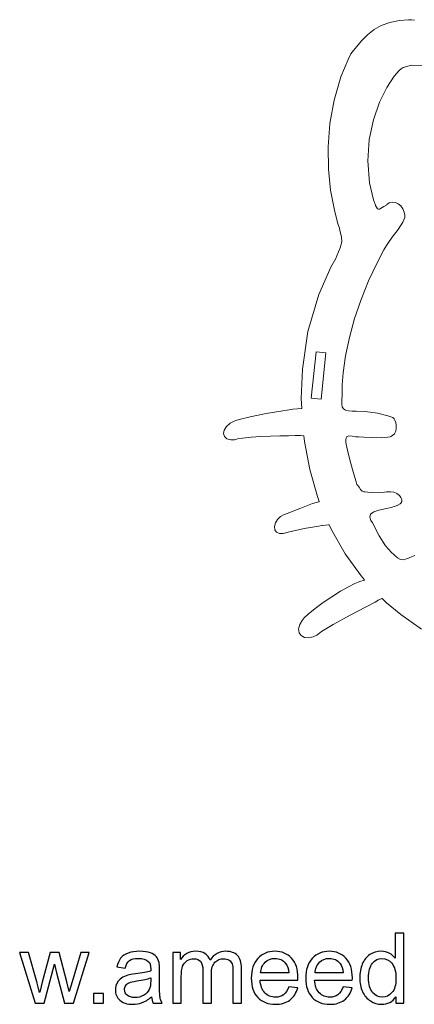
# Model space of a CAD drawing. Header units: millimetres. Extents: x -427 to 344, y -325 to 221.
# Tile 9 of 14: x 59 to 154, y -325 to -88. Entities that reach past the tile are written whole.
import ezdxf

# ---------------------------------------------------------------- set-up
doc = ezdxf.new("R2010")
doc.units = ezdxf.units.MM
doc.header["$MEASUREMENT"] = 0
doc.layers.add('Layer 1', color=7, linetype='Continuous')

msp = doc.modelspace()

# ---------------------------------------------------------------- linework, layer by layer
at = {"layer": 'Layer 1', "lineweight": 9}
for points in [[(152.5381, -87.758), (152.5381, -87.758), (150.4111, -87.923), (150.4111, -87.923)], [(153.2511, -87.758), (153.2511, -87.758), (152.5381, -87.758), (152.5381, -87.758)], [(154.0451, -87.857), (154.0451, -87.857), (153.2511, -87.758), (153.2511, -87.758)], [(145.9801, -89.153), (145.9801, -89.153), (144.2341, -90.155), (144.2341, -90.155)], [(148.0161, -88.4), (148.0161, -88.4), (145.9801, -89.153), (145.9801, -89.153)], [(150.4111, -87.923), (150.4111, -87.923), (148.0161, -88.4), (148.0161, -88.4)], [(142.6991, -91.371), (142.6991, -91.371), (141.3061, -92.768), (141.3061, -92.768)], [(144.2341, -90.155), (144.2341, -90.155), (142.6991, -91.371), (142.6991, -91.371)], [(139.9761, -94.314), (139.9761, -94.314), (138.9671, -95.563), (138.9671, -95.563)], [(141.3061, -92.768), (141.3061, -92.768), (139.9761, -94.314), (139.9761, -94.314)], [(138.6351, -95.98), (138.6351, -95.98), (137.9611, -97.327), (137.9611, -97.327)], [(138.9671, -95.563), (138.9671, -95.563), (138.6351, -95.98), (138.6351, -95.98)], [(137.9611, -97.327), (137.9611, -97.327), (136.2681, -101.532), (136.2681, -101.532)], [(150.2801, -99.999), (150.2801, -99.999), (150.7501, -99.635), (150.7501, -99.635)], [(150.7501, -99.635), (150.7501, -99.635), (151.2541, -99.239), (151.2541, -99.239)], [(151.2541, -99.239), (151.2541, -99.239), (153.3211, -98.752), (153.3211, -98.752)], [(153.3211, -98.752), (153.3211, -98.752), (157.0401, -98.911), (157.0401, -98.911)], [(136.2681, -101.532), (136.2681, -101.532), (134.6101, -107.17), (134.6101, -107.17)], [(147.3171, -104.102), (147.3171, -104.102), (149.0951, -101.374), (149.0951, -101.374)], [(149.0951, -101.374), (149.0951, -101.374), (150.2801, -99.999), (150.2801, -99.999)], [(145.5961, -107.664), (145.5961, -107.664), (147.3171, -104.102), (147.3171, -104.102)], [(134.6101, -107.17), (134.6101, -107.17), (133.5941, -112.809), (133.5941, -112.809)], [(144.1311, -111.901), (144.1311, -111.901), (145.5961, -107.664), (145.5961, -107.664)], [(133.5941, -112.809), (133.5941, -112.809), (133.1571, -118.361), (133.1571, -118.361)], [(143.1011, -116.652), (143.1011, -116.652), (144.1311, -111.901), (144.1311, -111.901)], [(133.1571, -118.361), (133.1571, -118.361), (133.2311, -123.742), (133.2311, -123.742)], [(142.7061, -121.762), (142.7061, -121.762), (143.1011, -116.652), (143.1011, -116.652)], [(143.1261, -127.07), (143.1261, -127.07), (142.7061, -121.762), (142.7061, -121.762)], [(133.2311, -123.742), (133.2311, -123.742), (133.7561, -128.867), (133.7561, -128.867)], [(144.0721, -131.131), (144.0721, -131.131), (143.1261, -127.07), (143.1261, -127.07)], [(133.7561, -128.867), (133.7561, -128.867), (134.6661, -133.649), (134.6661, -133.649)], [(144.5551, -132.421), (144.5551, -132.421), (144.0721, -131.131), (144.0721, -131.131)], [(144.6221, -132.559), (144.6221, -132.559), (144.5551, -132.421), (144.5551, -132.421)], [(144.8481, -132.965), (144.8481, -132.965), (144.6221, -132.559), (144.6221, -132.559)], [(146.6221, -132.748), (146.6221, -132.748), (146.1711, -133.044), (146.1711, -133.044)], [(147.0601, -132.495), (147.0601, -132.495), (146.6221, -132.748), (146.6221, -132.748)], [(147.2111, -132.421), (147.2111, -132.421), (147.0601, -132.495), (147.0601, -132.495)], [(147.3591, -132.271), (147.3591, -132.271), (147.2111, -132.421), (147.2111, -132.421)], [(147.9061, -131.917), (147.9061, -131.917), (147.3591, -132.271), (147.3591, -132.271)], [(148.6471, -131.714), (148.6471, -131.714), (147.9061, -131.917), (147.9061, -131.917)], [(149.3881, -131.782), (149.3881, -131.782), (148.6471, -131.714), (148.6471, -131.714)], [(150.0861, -132.089), (150.0861, -132.089), (149.3881, -131.782), (149.3881, -131.782)], [(150.7001, -132.603), (150.7001, -132.603), (150.0861, -132.089), (150.0861, -132.089)], [(151.1941, -133.293), (151.1941, -133.293), (150.7001, -132.603), (150.7001, -132.603)], [(134.6661, -133.649), (134.6661, -133.649), (135.5381, -136.93), (135.5381, -136.93)], [(145.0911, -133.293), (145.0911, -133.293), (144.8481, -132.965), (144.8481, -132.965)], [(145.3131, -133.432), (145.3131, -133.432), (145.0911, -133.293), (145.0911, -133.293)], [(145.5461, -133.417), (145.5461, -133.417), (145.3131, -133.432), (145.3131, -133.432)], [(145.8211, -133.278), (145.8211, -133.278), (145.5461, -133.417), (145.5461, -133.417)], [(146.1711, -133.044), (146.1711, -133.044), (145.8211, -133.278), (145.8211, -133.278)], [(151.5191, -134.13), (151.5191, -134.13), (151.1941, -133.293), (151.1941, -133.293)], [(151.6391, -134.842), (151.6391, -134.842), (151.5191, -134.13), (151.5191, -134.13)], [(151.6391, -135.081), (151.6391, -135.081), (151.6391, -134.842), (151.6391, -134.842)], [(151.6391, -135.45), (151.6391, -135.45), (151.6391, -135.081), (151.6391, -135.081)], [(135.5381, -136.93), (135.5381, -136.93), (135.8941, -138.002), (135.8941, -138.002)], [(150.0861, -138.292), (150.0861, -138.292), (151.1941, -136.562), (151.1941, -136.562)], [(151.1941, -136.562), (151.1941, -136.562), (151.6391, -135.45), (151.6391, -135.45)], [(135.8941, -138.002), (135.8941, -138.002), (136.0211, -138.511), (136.0211, -138.511)], [(136.0211, -138.511), (136.0211, -138.511), (136.3951, -140.043), (136.3951, -140.043)], [(148.6471, -140.189), (148.6471, -140.189), (150.0861, -138.292), (150.0861, -138.292)], [(136.4691, -141.313), (136.4691, -141.313), (136.0281, -142.755), (136.0281, -142.755)], [(136.3951, -140.043), (136.3951, -140.043), (136.4691, -141.313), (136.4691, -141.313)], [(146.6191, -143.184), (146.6191, -143.184), (147.2111, -142.169), (147.2111, -142.169)], [(147.2111, -142.169), (147.2111, -142.169), (147.5501, -141.66), (147.5501, -141.66)], [(147.5501, -141.66), (147.5501, -141.66), (148.6471, -140.189), (148.6471, -140.189)], [(135.2411, -144.669), (135.2411, -144.669), (134.9871, -145.31), (134.9871, -145.31)], [(136.0281, -142.755), (136.0281, -142.755), (135.2411, -144.669), (135.2411, -144.669)], [(144.9711, -146.307), (144.9711, -146.307), (146.6191, -143.184), (146.6191, -143.184)], [(134.9871, -145.31), (134.9871, -145.31), (133.8231, -147.402), (133.8231, -147.402)], [(142.9281, -150.684), (142.9281, -150.684), (144.9711, -146.307), (144.9711, -146.307)], [(133.8231, -147.402), (133.8231, -147.402), (130.9231, -154.0081), (130.9231, -154.0081)], [(141.1151, -155.2069), (141.1151, -155.2069), (142.9281, -150.684), (142.9281, -150.684)], [(130.9231, -154.0081), (130.9231, -154.0081), (128.2811, -162.8523), (128.2811, -162.8523)], [(139.5631, -159.7807), (139.5631, -159.7807), (141.1151, -155.2069), (141.1151, -155.2069)], [(138.3001, -164.3128), (138.3001, -164.3128), (139.5631, -159.7807), (139.5631, -159.7807)], [(128.2811, -162.8523), (128.2811, -162.8523), (126.9441, -171.9501), (126.9441, -171.9501)], [(137.3621, -168.7102), (137.3621, -168.7102), (138.3001, -164.3128), (138.3001, -164.3128)], [(129.0611, -178.9506), (129.0611, -178.9506), (130.2571, -167.7651), (130.2571, -167.7651)], [(130.2571, -167.7651), (130.2571, -167.7651), (132.6451, -168.0046), (132.6451, -168.0046)], [(132.6451, -168.0046), (132.6451, -168.0046), (131.4461, -179.1901), (131.4461, -179.1901)], [(136.7731, -172.8789), (136.7731, -172.8789), (137.3621, -168.7102), (137.3621, -168.7102)], [(126.9441, -171.9501), (126.9441, -171.9501), (126.6901, -179.0497), (126.6901, -179.0497)], [(136.5711, -175.7643), (136.5711, -175.7643), (136.7731, -172.8789), (136.7731, -172.8789)], [(136.5401, -178.2271), (136.5401, -178.2271), (136.5711, -177.101), (136.5711, -177.101)], [(136.5711, -176.7263), (136.5711, -176.7263), (136.5711, -175.7643), (136.5711, -175.7643)], [(136.5711, -177.101), (136.5711, -177.101), (136.5711, -176.7263), (136.5711, -176.7263)], [(126.6901, -179.0497), (126.6901, -179.0497), (126.7851, -181.4088), (126.7851, -181.4088)], [(131.4461, -179.1901), (131.4461, -179.1901), (129.0611, -178.9506), (129.0611, -178.9506)], [(136.4801, -180.3547), (136.4801, -180.3547), (136.4901, -179.4258), (136.4901, -179.4258)], [(136.4901, -179.4258), (136.4901, -179.4258), (136.5401, -178.2271), (136.5401, -178.2271)], [(114.3531, -183.4235), (114.3531, -183.4235), (118.1741, -182.6629), (118.1741, -182.6629)], [(118.1741, -182.6629), (118.1741, -182.6629), (121.7301, -182.0773), (121.7301, -182.0773)], [(121.7301, -182.0773), (121.7301, -182.0773), (123.7441, -181.7686), (123.7441, -181.7686)], [(123.7441, -181.7686), (123.7441, -181.7686), (124.4151, -181.6582), (124.4151, -181.6582)], [(124.4151, -181.6582), (124.4151, -181.6582), (124.6761, -181.6141), (124.6761, -181.6141)], [(124.6761, -181.6141), (124.6761, -181.6141), (125.7831, -181.4807), (125.7831, -181.4807)], [(125.7831, -181.4807), (125.7831, -181.4807), (126.6481, -181.4172), (126.6481, -181.4172)], [(126.6481, -181.4172), (126.6481, -181.4172), (126.7851, -181.4088), (126.7851, -181.4088)], [(136.5751, -181.0465), (136.5751, -181.0465), (136.4801, -180.3547), (136.4801, -180.3547)], [(136.8331, -181.5287), (136.8331, -181.5287), (136.5751, -181.0465), (136.5751, -181.0465)], [(137.3231, -181.8346), (137.3231, -181.8346), (136.8331, -181.5287), (136.8331, -181.5287)], [(138.1031, -181.9958), (138.1031, -181.9958), (137.3231, -181.8346), (137.3231, -181.8346)], [(138.9531, -182.0427), (138.9531, -182.0427), (138.1031, -181.9958), (138.1031, -181.9958)], [(139.2351, -182.0427), (139.2351, -182.0427), (138.9531, -182.0427), (138.9531, -182.0427)], [(139.9581, -182.0427), (139.9581, -182.0427), (139.2351, -182.0427), (139.2351, -182.0427)], [(142.1281, -182.1944), (142.1281, -182.1944), (139.9581, -182.0427), (139.9581, -182.0427)], [(145.1051, -182.5955), (145.1051, -182.5955), (142.1281, -182.1944), (142.1281, -182.1944)], [(147.5821, -183.1631), (147.5821, -183.1631), (145.1051, -182.5955), (145.1051, -182.5955)], [(108.6071, -185.7843), (108.6071, -185.7843), (109.5311, -184.9944), (109.5311, -184.9944)], [(109.5311, -184.9944), (109.5311, -184.9944), (110.5261, -184.4818), (110.5261, -184.4818)], [(110.5261, -184.4818), (110.5261, -184.4818), (110.8721, -184.3661), (110.8721, -184.3661)], [(110.8721, -184.3661), (110.8721, -184.3661), (111.7251, -184.081), (111.7251, -184.081)], [(111.7251, -184.081), (111.7251, -184.081), (114.3531, -183.4235), (114.3531, -183.4235)], [(148.7561, -183.5932), (148.7561, -183.5932), (147.5821, -183.1631), (147.5821, -183.1631)], [(148.9791, -183.8151), (148.9791, -183.8151), (148.7561, -183.5932), (148.7561, -183.5932)], [(149.0671, -183.9047), (149.0671, -183.9047), (148.9791, -183.8151), (148.9791, -183.8151)], [(149.2751, -184.2437), (149.2751, -184.2437), (149.0671, -183.9047), (149.0671, -183.9047)], [(149.4871, -184.8265), (149.4871, -184.8265), (149.2751, -184.2437), (149.2751, -184.2437)], [(149.6001, -185.5045), (149.6001, -185.5045), (149.4871, -184.8265), (149.4871, -184.8265)], [(107.9441, -187.4861), (107.9441, -187.4861), (108.0811, -186.644), (108.0811, -186.644)], [(108.0811, -186.644), (108.0811, -186.644), (108.6071, -185.7843), (108.6071, -185.7843)], [(149.1761, -187.515), (149.1761, -187.515), (149.4621, -186.9071), (149.4621, -186.9071)], [(149.4621, -186.9071), (149.4621, -186.9071), (149.5961, -186.2168), (149.5961, -186.2168)], [(149.5961, -186.2168), (149.5961, -186.2168), (149.6001, -185.5045), (149.6001, -185.5045)], [(108.1661, -188.2205), (108.1661, -188.2205), (107.9441, -187.4861), (107.9441, -187.4861)], [(108.7411, -188.7568), (108.7411, -188.7568), (108.1661, -188.2205), (108.1661, -188.2205)], [(109.6471, -189.0072), (109.6471, -189.0072), (108.7411, -188.7568), (108.7411, -188.7568)], [(110.5751, -188.955), (110.5751, -188.955), (109.6471, -189.0072), (109.6471, -189.0072)], [(110.8721, -188.882), (110.8721, -188.882), (110.5751, -188.955), (110.5751, -188.955)], [(111.2741, -188.7815), (111.2741, -188.7815), (110.8721, -188.882), (110.8721, -188.882)], [(112.5121, -188.579), (112.5121, -188.579), (111.2741, -188.7815), (111.2741, -188.7815)], [(114.5651, -188.3528), (114.5651, -188.3528), (112.5121, -188.579), (112.5121, -188.579)], [(116.8651, -188.193), (116.8651, -188.193), (114.5651, -188.3528), (114.5651, -188.3528)], [(119.2471, -188.0854), (119.2471, -188.0854), (116.8651, -188.193), (116.8651, -188.193)], [(121.5361, -188.0219), (121.5361, -188.0219), (119.2471, -188.0854), (119.2471, -188.0854)], [(123.5751, -187.9891), (123.5751, -187.9891), (121.5361, -188.0219), (121.5361, -188.0219)], [(125.1911, -187.9778), (125.1911, -187.9778), (123.5751, -187.9891), (123.5751, -187.9891)], [(125.9601, -187.9778), (125.9601, -187.9778), (125.1911, -187.9778), (125.1911, -187.9778)], [(126.2171, -187.9778), (126.2171, -187.9778), (125.9601, -187.9778), (125.9601, -187.9778)], [(126.4711, -187.9778), (126.4711, -187.9778), (126.2171, -187.9778), (126.2171, -187.9778)], [(127.2371, -188.0015), (127.2371, -188.0015), (126.4711, -187.9778), (126.4711, -187.9778)], [(127.3041, -188.0096), (127.3041, -188.0096), (127.2371, -188.0015), (127.2371, -188.0015)], [(127.3041, -188.0096), (127.3041, -188.0096), (127.4731, -189.4002), (127.4731, -189.4002)], [(127.4731, -189.4002), (127.4731, -189.4002), (128.7361, -196.1524), (128.7361, -196.1524)], [(137.4641, -188.9123), (137.4641, -188.9123), (137.6301, -188.2466), (137.6301, -188.2466)], [(137.4641, -189.1356), (137.4641, -189.1356), (137.4641, -188.9123), (137.4641, -188.9123)], [(137.4641, -189.6426), (137.4641, -189.6426), (137.4641, -189.1356), (137.4641, -189.1356)], [(137.7531, -191.168), (137.7531, -191.168), (137.4641, -189.6426), (137.4641, -189.6426)], [(137.6301, -188.2466), (137.6301, -188.2466), (138.1271, -188.0248), (138.1271, -188.0248)], [(138.1271, -188.0248), (138.1271, -188.0248), (138.9561, -188.1352), (138.9561, -188.1352)], [(138.9561, -188.1352), (138.9561, -188.1352), (139.8311, -188.2466), (139.8311, -188.2466)], [(139.8311, -188.2466), (139.8311, -188.2466), (140.1241, -188.2466), (140.1241, -188.2466)], [(140.1241, -188.2466), (140.1241, -188.2466), (140.5301, -188.2466), (140.5301, -188.2466)], [(140.5301, -188.2466), (140.5301, -188.2466), (141.7471, -188.3197), (141.7471, -188.3197)], [(141.7471, -188.3197), (141.7471, -188.3197), (143.7931, -188.4424), (143.7931, -188.4424)], [(143.7931, -188.4424), (143.7931, -188.4424), (145.9981, -188.4657), (145.9981, -188.4657)], [(145.9981, -188.4657), (145.9981, -188.4657), (147.5781, -188.3486), (147.5781, -188.3486)], [(147.5781, -188.3486), (147.5781, -188.3486), (148.0931, -188.2466), (148.0931, -188.2466)], [(148.0931, -188.2466), (148.0931, -188.2466), (148.2551, -188.2135), (148.2551, -188.2135)], [(148.2551, -188.2135), (148.2551, -188.2135), (148.7251, -187.9807), (148.7251, -187.9807)], [(148.7251, -187.9807), (148.7251, -187.9807), (149.1761, -187.515), (149.1761, -187.515)], [(138.4621, -194.1172), (138.4621, -194.1172), (137.7531, -191.168), (137.7531, -191.168)], [(139.3341, -197.2315), (139.3341, -197.2315), (138.4621, -194.1172), (138.4621, -194.1172)], [(128.7361, -196.1524), (128.7361, -196.1524), (130.5781, -202.6114), (130.5781, -202.6114)], [(139.9121, -199.1344), (139.9121, -199.1344), (139.3341, -197.2315), (139.3341, -197.2315)], [(140.1241, -199.7645), (140.1241, -199.7645), (139.9121, -199.1344), (139.9121, -199.1344)], [(140.2691, -199.912), (140.2691, -199.912), (140.1241, -199.7645), (140.1241, -199.7645)], [(140.6461, -200.4161), (140.6461, -200.4161), (140.2691, -199.912), (140.2691, -199.912)], [(141.0021, -200.9826), (141.0021, -200.9826), (140.6461, -200.4161), (140.6461, -200.4161)], [(141.3621, -201.3834), (141.3621, -201.3834), (141.0021, -200.9826), (141.0021, -200.9826)], [(141.7611, -201.5365), (141.7611, -201.5365), (141.3621, -201.3834), (141.3621, -201.3834)], [(141.8911, -201.5365), (141.8911, -201.5365), (141.7611, -201.5365), (141.7611, -201.5365)], [(142.0991, -201.5365), (142.0991, -201.5365), (141.8911, -201.5365), (141.8911, -201.5365)], [(142.7271, -201.5972), (142.7271, -201.5972), (142.0991, -201.5365), (142.0991, -201.5365)], [(143.9021, -201.6991), (143.9021, -201.6991), (142.7271, -201.5972), (142.7271, -201.5972)], [(146.7601, -201.6109), (146.7601, -201.6109), (145.3981, -201.7199), (145.3981, -201.7199)], [(147.2111, -201.5365), (147.2111, -201.5365), (146.7601, -201.6109), (146.7601, -201.6109)], [(147.4511, -201.4966), (147.4511, -201.4966), (147.2111, -201.5365), (147.2111, -201.5365)], [(148.1921, -201.4815), (148.1921, -201.4815), (147.4511, -201.4966), (147.4511, -201.4966)], [(149.0531, -201.6332), (149.0531, -201.6332), (148.1921, -201.4815), (148.1921, -201.4815)], [(149.7761, -201.9418), (149.7761, -201.9418), (149.0531, -201.6332), (149.0531, -201.6332)], [(129.9461, -204.1961), (129.9461, -204.1961), (130.9481, -203.8902), (130.9481, -203.8902)], [(130.5781, -202.6114), (130.5781, -202.6114), (131.0331, -203.8557), (131.0331, -203.8557)], [(130.9481, -203.8902), (130.9481, -203.8902), (131.0331, -203.8557), (131.0331, -203.8557)], [(145.3981, -201.7199), (145.3981, -201.7199), (143.9021, -201.6991), (143.9021, -201.6991)], [(150.3471, -202.362), (150.3471, -202.362), (149.7761, -201.9418), (149.7761, -201.9418)], [(150.7461, -202.8442), (150.7461, -202.8442), (150.3471, -202.362), (150.3471, -202.362)], [(150.9581, -203.3417), (150.9581, -203.3417), (150.7461, -202.8442), (150.7461, -202.8442)], [(150.8241, -204.1216), (150.8241, -204.1216), (150.9651, -203.8087), (150.9651, -203.8087)], [(150.9651, -203.8087), (150.9651, -203.8087), (150.9581, -203.3417), (150.9581, -203.3417)], [(123.2891, -206.7082), (123.2891, -206.7082), (126.5421, -205.4128), (126.5421, -205.4128)], [(126.5421, -205.4128), (126.5421, -205.4128), (129.3641, -204.3421), (129.3641, -204.3421)], [(129.3641, -204.3421), (129.3641, -204.3421), (129.8261, -204.2264), (129.8261, -204.2264)], [(129.8261, -204.2264), (129.8261, -204.2264), (129.9461, -204.1961), (129.9461, -204.1961)], [(143.4121, -206.8613), (143.4121, -206.8613), (144.1911, -206.354), (144.1911, -206.354)], [(144.1911, -206.354), (144.1911, -206.354), (145.1191, -206.0439), (145.1191, -206.0439)], [(145.1191, -206.0439), (145.1191, -206.0439), (145.4371, -205.9656), (145.4371, -205.9656)], [(145.4371, -205.9656), (145.4371, -205.9656), (145.7901, -205.876), (145.7901, -205.876)], [(145.7901, -205.876), (145.7901, -205.876), (146.8651, -205.6308), (146.8651, -205.6308)], [(146.8651, -205.6308), (146.8651, -205.6308), (148.4041, -205.2502), (148.4041, -205.2502)], [(148.4041, -205.2502), (148.4041, -205.2502), (149.7871, -204.7845), (149.7871, -204.7845)], [(149.7871, -204.7845), (149.7871, -204.7845), (150.5561, -204.3905), (150.5561, -204.3905)], [(150.5561, -204.3905), (150.5561, -204.3905), (150.7501, -204.1975), (150.7501, -204.1975)], [(150.7501, -204.1975), (150.7501, -204.1975), (150.8241, -204.1216), (150.8241, -204.1216)], [(120.4571, -208.9999), (120.4571, -208.9999), (120.9501, -208.1497), (120.9501, -208.1497)], [(120.9501, -208.1497), (120.9501, -208.1497), (121.6771, -207.4261), (121.6771, -207.4261)], [(121.6771, -207.4261), (121.6771, -207.4261), (122.3621, -207.0169), (122.3621, -207.0169)], [(122.3621, -207.0169), (122.3621, -207.0169), (122.6081, -206.9358), (122.6081, -206.9358)], [(122.6081, -206.9358), (122.6081, -206.9358), (123.2891, -206.7082), (123.2891, -206.7082)], [(143.2041, -207.5849), (143.2041, -207.5849), (143.4121, -206.8613), (143.4121, -206.8613)], [(143.5041, -208.3938), (143.5041, -208.3938), (143.2041, -207.5849), (143.2041, -207.5849)], [(143.6591, -208.6266), (143.6591, -208.6266), (143.5041, -208.3938), (143.5041, -208.3938)], [(143.8351, -208.8884), (143.8351, -208.8884), (143.6591, -208.6266), (143.6591, -208.6266)], [(120.2311, -209.8695), (120.2311, -209.8695), (120.4571, -208.9999), (120.4571, -208.9999)], [(120.3011, -210.6551), (120.3011, -210.6551), (120.2311, -209.8695), (120.2311, -209.8695)], [(120.7001, -211.2502), (120.7001, -211.2502), (120.3011, -210.6551), (120.3011, -210.6551)], [(127.4171, -210.382), (127.4171, -210.382), (123.5081, -211.2213), (123.5081, -211.2213)], [(130.9311, -209.7594), (130.9311, -209.7594), (127.4171, -210.382), (127.4171, -210.382)], [(131.6361, -209.6423), (131.6361, -209.6423), (130.9311, -209.7594), (130.9311, -209.7594)], [(131.8051, -209.6133), (131.8051, -209.6133), (131.6361, -209.6423), (131.6361, -209.6423)], [(133.2621, -209.481), (133.2621, -209.481), (131.8051, -209.6133), (131.8051, -209.6133)], [(133.3861, -209.4835), (133.3861, -209.4835), (133.2621, -209.481), (133.2621, -209.481)], [(133.3861, -209.4835), (133.3861, -209.4835), (133.9571, -210.6854), (133.9571, -210.6854)], [(133.9571, -210.6854), (133.9571, -210.6854), (137.2491, -216.4124), (137.2491, -216.4124)], [(144.3751, -209.9838), (144.3751, -209.9838), (143.8351, -208.8884), (143.8351, -208.8884)], [(145.4831, -212.1255), (145.4831, -212.1255), (144.3751, -209.9838), (144.3751, -209.9838)], [(121.4581, -211.5494), (121.4581, -211.5494), (120.7001, -211.2502), (120.7001, -211.2502)], [(122.3301, -211.5162), (122.3301, -211.5162), (121.4581, -211.5494), (121.4581, -211.5494)], [(122.6081, -211.4474), (122.6081, -211.4474), (122.3301, -211.5162), (122.3301, -211.5162)], [(123.5081, -211.2213), (123.5081, -211.2213), (122.6081, -211.4474), (122.6081, -211.4474)], [(147.0071, -214.512), (147.0071, -214.512), (145.4831, -212.1255), (145.4831, -212.1255)], [(148.4251, -216.1574), (148.4251, -216.1574), (147.0071, -214.512), (147.0071, -214.512)], [(137.2491, -216.4124), (137.2491, -216.4124), (141.1081, -221.7441), (141.1081, -221.7441)], [(148.9791, -216.6026), (148.9791, -216.6026), (148.4251, -216.1574), (148.4251, -216.1574)], [(149.2191, -216.7955), (149.2191, -216.7955), (148.9791, -216.6026), (148.9791, -216.6026)], [(149.9351, -217.3867), (149.9351, -217.3867), (149.2191, -216.7955), (149.2191, -216.7955)], [(150.6651, -217.8401), (150.6651, -217.8401), (149.9351, -217.3867), (149.9351, -217.3867)], [(151.4381, -217.8966), (151.4381, -217.8966), (150.6651, -217.8401), (150.6651, -217.8401)], [(152.2631, -217.6155), (152.2631, -217.6155), (151.4381, -217.8966), (151.4381, -217.8966)], [(152.5241, -217.4873), (152.5241, -217.4873), (152.2631, -217.6155), (152.2631, -217.6155)], [(152.9051, -217.2958), (152.9051, -217.2958), (152.5241, -217.4873), (152.5241, -217.4873)], [(154.1151, -216.8354), (154.1151, -216.8354), (152.9051, -217.2958), (152.9051, -217.2958)], [(140.7911, -223.1483), (140.7911, -223.1483), (141.8811, -222.7886), (141.8811, -222.7886)], [(141.1081, -221.7441), (141.1081, -221.7441), (141.9621, -222.7473), (141.9621, -222.7473)], [(141.8811, -222.7886), (141.8811, -222.7886), (141.9621, -222.7473), (141.9621, -222.7473)], [(136.1731, -225.4854), (136.1731, -225.4854), (138.0671, -224.3885), (138.0671, -224.3885)], [(138.0671, -224.3885), (138.0671, -224.3885), (139.6161, -223.5893), (139.6161, -223.5893)], [(139.6161, -223.5893), (139.6161, -223.5893), (140.3881, -223.2475), (140.3881, -223.2475)], [(140.3881, -223.2475), (140.3881, -223.2475), (140.6571, -223.1814), (140.6571, -223.1814)], [(140.6571, -223.1814), (140.6571, -223.1814), (140.7911, -223.1483), (140.7911, -223.1483)], [(131.9821, -228.2029), (131.9821, -228.2029), (134.0911, -226.7877), (134.0911, -226.7877)], [(134.0911, -226.7877), (134.0911, -226.7877), (136.1731, -225.4854), (136.1731, -225.4854)], [(145.1721, -227.6972), (145.1721, -227.6972), (144.4811, -228.1106), (144.4811, -228.1106)], [(145.2641, -227.6421), (145.2641, -227.6421), (145.1721, -227.6972), (145.1721, -227.6972)], [(146.0961, -227.2232), (146.0961, -227.2232), (145.2641, -227.6421), (145.2641, -227.6421)], [(146.1741, -227.1942), (146.1741, -227.1942), (146.0961, -227.2232), (146.0961, -227.2232)], [(146.1741, -227.1942), (146.1741, -227.1942), (147.2541, -228.2222), (147.2541, -228.2222)], [(128.3381, -231.0059), (128.3381, -231.0059), (130.0101, -229.6403), (130.0101, -229.6403)], [(130.0101, -229.6403), (130.0101, -229.6403), (131.9821, -228.2029), (131.9821, -228.2029)], [(142.3291, -229.2282), (142.3291, -229.2282), (138.4801, -231.2015), (138.4801, -231.2015)], [(144.4811, -228.1106), (144.4811, -228.1106), (142.3291, -229.2282), (142.3291, -229.2282)], [(147.2541, -228.2222), (147.2541, -228.2222), (150.6971, -231.0968), (150.6971, -231.0968)], [(126.8841, -232.4859), (126.8841, -232.4859), (127.1211, -232.2089), (127.1211, -232.2089)], [(127.1211, -232.2089), (127.1211, -232.2089), (127.3991, -231.885), (127.3991, -231.885)], [(127.3991, -231.885), (127.3991, -231.885), (128.3381, -231.0059), (128.3381, -231.0059)], [(138.4801, -231.2015), (138.4801, -231.2015), (134.3701, -233.4519), (134.3701, -233.4519)], [(150.6971, -231.0968), (150.6971, -231.0968), (155.6741, -234.5984), (155.6741, -234.5984)], [(126.0161, -234.5405), (126.0161, -234.5405), (126.3061, -233.4409), (126.3061, -233.4409)], [(126.1651, -235.4625), (126.1651, -235.4625), (126.0161, -234.5405), (126.0161, -234.5405)], [(126.3061, -233.4409), (126.3061, -233.4409), (126.8841, -232.4859), (126.8841, -232.4859)], [(134.3701, -233.4519), (134.3701, -233.4519), (131.5971, -235.1675), (131.5971, -235.1675)], [(126.6761, -236.1597), (126.6761, -236.1597), (126.1651, -235.4625), (126.1651, -235.4625)], [(127.4661, -236.5897), (127.4661, -236.5897), (126.6761, -236.1597), (126.6761, -236.1597)], [(128.4611, -236.7054), (128.4611, -236.7054), (127.4661, -236.5897), (127.4661, -236.5897)], [(129.5761, -236.4629), (129.5761, -236.4629), (128.4611, -236.7054), (128.4611, -236.7054)], [(130.4681, -236.0137), (130.4681, -236.0137), (129.5761, -236.4629), (129.5761, -236.4629)], [(130.7291, -235.818), (130.7291, -235.818), (130.4681, -236.0137), (130.4681, -236.0137)], [(131.5971, -235.1675), (131.5971, -235.1675), (130.7291, -235.818), (130.7291, -235.818)]]:
    msp.add_open_spline(points, degree=3, dxfattribs=at)
at = {"layer": 'Layer 1', "color": 250}
for points, knots in [([(149.4745, -324.7283), (149.4745, -324.7283), (149.4745, -323.1744), (149.4745, -323.1744), (149.4745, -323.1744), (148.6995, -324.3821), (147.5587, -324.9879), (146.052, -324.9879), (146.052, -324.9879), (145.0764, -324.9879), (144.1795, -324.7204), (143.3651, -324.1815), (143.3651, -324.1815), (142.5469, -323.6465), (141.9135, -322.8951), (141.4611, -321.9352), (141.4611, -321.9352), (141.0126, -320.9714), (140.7884, -319.866), (140.7884, -318.615), (140.7884, -318.615), (140.7884, -317.3955), (140.993, -316.29), (141.3982, -315.2948), (141.3982, -315.2948), (141.8073, -314.3034), (142.4171, -313.5402), (143.2314, -313.0131), (143.2314, -313.0131), (144.0418, -312.482), (144.9544, -312.2184), (145.9576, -312.2184), (145.9576, -312.2184), (146.6972, -312.2184), (147.3541, -312.3758), (147.9285, -312.6866), (147.9285, -312.6866), (148.5028, -312.9974), (148.971, -313.4065), (149.3329, -313.9061), (149.3329, -313.9061), (149.3329, -313.9061), (149.3329, -307.8282), (149.3329, -307.8282), (149.3329, -307.8282), (149.3329, -307.8282), (151.41, -307.8282), (151.41, -307.8282), (151.41, -307.8282), (151.41, -307.8282), (151.41, -324.7283), (151.41, -324.7283), (151.41, -324.7283), (151.41, -324.7283), (149.4745, -324.7283), (149.4745, -324.7283)], [0, 0, 0, 0, 0.06666667, 0.06666667, 0.06666667, 0.06666667, 0.13333333, 0.13333333, 0.13333333, 0.13333333, 0.2, 0.2, 0.2, 0.2, 0.26666667, 0.26666667, 0.26666667, 0.26666667, 0.33333333, 0.33333333, 0.33333333, 0.33333333, 0.4, 0.4, 0.4, 0.4, 0.46666667, 0.46666667, 0.46666667, 0.46666667, 0.53333333, 0.53333333, 0.53333333, 0.53333333, 0.6, 0.6, 0.6, 0.6, 0.66666667, 0.66666667, 0.66666667, 0.66666667, 0.73333333, 0.73333333, 0.73333333, 0.73333333, 0.8, 0.8, 0.8, 0.8, 0.86666667, 0.86666667, 0.86666667, 0.86666667, 1, 1, 1, 1]), ([(62.4248, -324.7283), (62.4248, -324.7283), (58.723, -312.4781), (58.723, -312.4781), (58.723, -312.4781), (58.723, -312.4781), (60.8945, -312.4781), (60.8945, -312.4781), (60.8945, -312.4781), (60.8945, -312.4781), (62.8497, -319.5473), (62.8497, -319.5473), (62.8497, -319.5473), (62.8497, -319.5473), (63.5421, -322.1791), (63.5421, -322.1791), (63.5421, -322.1791), (63.5696, -322.0493), (63.782, -321.2074), (64.1754, -319.6535), (64.1754, -319.6535), (64.1754, -319.6535), (66.1148, -312.4781), (66.1148, -312.4781), (66.1148, -312.4781), (66.1148, -312.4781), (68.2431, -312.4781), (68.2431, -312.4781), (68.2431, -312.4781), (68.2431, -312.4781), (70.0881, -319.5906), (70.0881, -319.5906), (70.0881, -319.5906), (70.0881, -319.5906), (70.69, -321.9234), (70.69, -321.9234), (70.69, -321.9234), (70.69, -321.9234), (71.3942, -319.5591), (71.3942, -319.5591), (71.3942, -319.5591), (71.3942, -319.5591), (73.5106, -312.4781), (73.5106, -312.4781), (73.5106, -312.4781), (73.5106, -312.4781), (75.5287, -312.4781), (75.5287, -312.4781), (75.5287, -312.4781), (75.5287, -312.4781), (71.6853, -324.7283), (71.6853, -324.7283), (71.6853, -324.7283), (71.6853, -324.7283), (69.5373, -324.7283), (69.5373, -324.7283), (69.5373, -324.7283), (69.5373, -324.7283), (67.594, -317.3994), (67.594, -317.3994), (67.594, -317.3994), (67.594, -317.3994), (67.1023, -315.3026), (67.1023, -315.3026), (67.1023, -315.3026), (67.1023, -315.3026), (64.6239, -324.7283), (64.6239, -324.7283), (64.6239, -324.7283), (64.6239, -324.7283), (62.4248, -324.7283), (62.4248, -324.7283)], [0, 0, 0, 0, 0.05263158, 0.05263158, 0.05263158, 0.05263158, 0.10526316, 0.10526316, 0.10526316, 0.10526316, 0.15789474, 0.15789474, 0.15789474, 0.15789474, 0.21052632, 0.21052632, 0.21052632, 0.21052632, 0.26315789, 0.26315789, 0.26315789, 0.26315789, 0.31578947, 0.31578947, 0.31578947, 0.31578947, 0.36842105, 0.36842105, 0.36842105, 0.36842105, 0.42105263, 0.42105263, 0.42105263, 0.42105263, 0.47368421, 0.47368421, 0.47368421, 0.47368421, 0.52631579, 0.52631579, 0.52631579, 0.52631579, 0.57894737, 0.57894737, 0.57894737, 0.57894737, 0.63157895, 0.63157895, 0.63157895, 0.63157895, 0.68421053, 0.68421053, 0.68421053, 0.68421053, 0.73684211, 0.73684211, 0.73684211, 0.73684211, 0.78947368, 0.78947368, 0.78947368, 0.78947368, 0.84210526, 0.84210526, 0.84210526, 0.84210526, 0.89473684, 0.89473684, 0.89473684, 0.89473684, 1, 1, 1, 1]), ([(90.5247, -323.1941), (89.7537, -323.851), (89.0102, -324.3113), (88.2981, -324.5827), (88.2981, -324.5827), (87.5861, -324.8542), (86.8229, -324.9879), (86.0046, -324.9879), (86.0046, -324.9879), (84.6592, -324.9879), (83.6246, -324.6614), (82.9008, -324.0045), (82.9008, -324.0045), (82.1769, -323.3514), (81.815, -322.5135), (81.815, -321.4946), (81.815, -321.4946), (81.815, -320.8967), (81.9527, -320.3499), (82.2242, -319.8542), (82.2242, -319.8542), (82.4995, -319.3585), (82.8575, -318.9651), (83.2981, -318.6661), (83.2981, -318.6661), (83.7426, -318.3672), (84.2383, -318.139), (84.793, -317.9856), (84.793, -317.9856), (85.2021, -317.8794), (85.8198, -317.7771), (86.6419, -317.6748), (86.6419, -317.6748), (88.3178, -317.4781), (89.557, -317.2381), (90.3477, -316.9627), (90.3477, -316.9627), (90.3556, -316.6795), (90.3595, -316.4985), (90.3595, -316.4238), (90.3595, -316.4238), (90.3595, -315.5819), (90.1628, -314.9879), (89.7694, -314.6417), (89.7694, -314.6417), (89.2383, -314.1736), (88.4476, -313.9415), (87.4012, -313.9415), (87.4012, -313.9415), (86.4216, -313.9415), (85.6978, -314.1146), (85.2336, -314.4568), (85.2336, -314.4568), (84.7655, -314.7991), (84.4232, -315.4049), (84.199, -316.2782), (84.199, -316.2782), (84.199, -316.2782), (82.1691, -315.995), (82.1691, -315.995), (82.1691, -315.995), (82.354, -315.1256), (82.6569, -314.4214), (83.0817, -313.8864), (83.0817, -313.8864), (83.5066, -313.3514), (84.1203, -312.9423), (84.9228, -312.6512), (84.9228, -312.6512), (85.7214, -312.364), (86.6537, -312.2184), (87.708, -312.2184), (87.708, -312.2184), (88.7545, -312.2184), (89.6081, -312.3404), (90.2651, -312.5882), (90.2651, -312.5882), (90.9181, -312.8361), (91.402, -313.1429), (91.7088, -313.5166), (91.7088, -313.5166), (92.0157, -313.8904), (92.232, -314.3624), (92.3579, -314.9328), (92.3579, -314.9328), (92.4248, -315.2869), (92.4602, -315.9242), (92.4602, -316.8408), (92.4602, -316.8408), (92.4602, -316.8408), (92.4602, -319.5945), (92.4602, -319.5945), (92.4602, -319.5945), (92.4602, -321.5182), (92.5035, -322.7338), (92.59, -323.2491), (92.59, -323.2491), (92.6726, -323.7645), (92.8457, -324.2562), (93.0975, -324.7283), (93.0975, -324.7283), (93.0975, -324.7283), (90.926, -324.7283), (90.926, -324.7283), (90.926, -324.7283), (90.7175, -324.2916), (90.5837, -323.7802), (90.5247, -323.1941)], [0, 0, 0, 0, 0.03571429, 0.03571429, 0.03571429, 0.03571429, 0.07142857, 0.07142857, 0.07142857, 0.07142857, 0.10714286, 0.10714286, 0.10714286, 0.10714286, 0.14285714, 0.14285714, 0.14285714, 0.14285714, 0.17857143, 0.17857143, 0.17857143, 0.17857143, 0.21428571, 0.21428571, 0.21428571, 0.21428571, 0.25, 0.25, 0.25, 0.25, 0.28571429, 0.28571429, 0.28571429, 0.28571429, 0.32142857, 0.32142857, 0.32142857, 0.32142857, 0.35714286, 0.35714286, 0.35714286, 0.35714286, 0.39285714, 0.39285714, 0.39285714, 0.39285714, 0.42857143, 0.42857143, 0.42857143, 0.42857143, 0.46428571, 0.46428571, 0.46428571, 0.46428571, 0.5, 0.5, 0.5, 0.5, 0.53571429, 0.53571429, 0.53571429, 0.53571429, 0.57142857, 0.57142857, 0.57142857, 0.57142857, 0.60714286, 0.60714286, 0.60714286, 0.60714286, 0.64285714, 0.64285714, 0.64285714, 0.64285714, 0.67857143, 0.67857143, 0.67857143, 0.67857143, 0.71428571, 0.71428571, 0.71428571, 0.71428571, 0.75, 0.75, 0.75, 0.75, 0.78571429, 0.78571429, 0.78571429, 0.78571429, 0.82142857, 0.82142857, 0.82142857, 0.82142857, 0.85714286, 0.85714286, 0.85714286, 0.85714286, 0.89285714, 0.89285714, 0.89285714, 0.89285714, 0.92857143, 0.92857143, 0.92857143, 0.92857143, 1, 1, 1, 1]), ([(95.6506, -324.7283), (95.6506, -324.7283), (95.6506, -312.4781), (95.6506, -312.4781), (95.6506, -312.4781), (95.6506, -312.4781), (97.5153, -312.4781), (97.5153, -312.4781), (97.5153, -312.4781), (97.5153, -312.4781), (97.5153, -314.209), (97.5153, -314.209), (97.5153, -314.209), (97.8969, -313.6111), (98.4083, -313.1272), (99.0456, -312.7653), (99.0456, -312.7653), (99.6829, -312.3994), (100.4067, -312.2184), (101.2211, -312.2184), (101.2211, -312.2184), (102.1259, -312.2184), (102.8694, -312.4073), (103.4477, -312.781), (103.4477, -312.781), (104.0259, -313.1587), (104.4351, -313.6819), (104.6711, -314.3585), (104.6711, -314.3585), (105.6467, -312.9305), (106.9095, -312.2184), (108.4673, -312.2184), (108.4673, -312.2184), (109.6868, -312.2184), (110.6271, -312.5528), (111.2801, -313.2255), (111.2801, -313.2255), (111.937, -313.8982), (112.2675, -314.9328), (112.2675, -316.3294), (112.2675, -316.3294), (112.2675, -316.3294), (112.2675, -324.7283), (112.2675, -324.7283), (112.2675, -324.7283), (112.2675, -324.7283), (110.1904, -324.7283), (110.1904, -324.7283), (110.1904, -324.7283), (110.1904, -324.7283), (110.1904, -317.0178), (110.1904, -317.0178), (110.1904, -317.0178), (110.1904, -316.1917), (110.1196, -315.5937), (109.9858, -315.2279), (109.9858, -315.2279), (109.8521, -314.862), (109.6082, -314.5709), (109.2502, -314.3467), (109.2502, -314.3467), (108.8961, -314.1225), (108.4791, -314.0123), (108.0031, -314.0123), (108.0031, -314.0123), (107.1377, -314.0123), (106.4217, -314.2995), (105.8513, -314.8699), (105.8513, -314.8699), (105.2809, -315.4443), (104.9976, -316.3609), (104.9976, -317.6197), (104.9976, -317.6197), (104.9976, -317.6197), (104.9976, -324.7283), (104.9976, -324.7283), (104.9976, -324.7283), (104.9976, -324.7283), (102.9205, -324.7283), (102.9205, -324.7283), (102.9205, -324.7283), (102.9205, -324.7283), (102.9205, -316.7779), (102.9205, -316.7779), (102.9205, -316.7779), (102.9205, -315.8573), (102.7514, -315.1649), (102.413, -314.7047), (102.413, -314.7047), (102.0747, -314.2444), (101.52, -314.0123), (100.7529, -314.0123), (100.7529, -314.0123), (100.1707, -314.0123), (99.6318, -314.1657), (99.1361, -314.4726), (99.1361, -314.4726), (98.6404, -314.7794), (98.2824, -315.2279), (98.0582, -315.8219), (98.0582, -315.8219), (97.8379, -316.412), (97.7277, -317.2657), (97.7277, -318.379), (97.7277, -318.379), (97.7277, -318.379), (97.7277, -324.7283), (97.7277, -324.7283), (97.7277, -324.7283), (97.7277, -324.7283), (95.6506, -324.7283), (95.6506, -324.7283)], [0, 0, 0, 0, 0.03448276, 0.03448276, 0.03448276, 0.03448276, 0.06896552, 0.06896552, 0.06896552, 0.06896552, 0.10344828, 0.10344828, 0.10344828, 0.10344828, 0.13793103, 0.13793103, 0.13793103, 0.13793103, 0.17241379, 0.17241379, 0.17241379, 0.17241379, 0.20689655, 0.20689655, 0.20689655, 0.20689655, 0.24137931, 0.24137931, 0.24137931, 0.24137931, 0.27586207, 0.27586207, 0.27586207, 0.27586207, 0.31034483, 0.31034483, 0.31034483, 0.31034483, 0.34482759, 0.34482759, 0.34482759, 0.34482759, 0.37931034, 0.37931034, 0.37931034, 0.37931034, 0.4137931, 0.4137931, 0.4137931, 0.4137931, 0.44827586, 0.44827586, 0.44827586, 0.44827586, 0.48275862, 0.48275862, 0.48275862, 0.48275862, 0.51724138, 0.51724138, 0.51724138, 0.51724138, 0.55172414, 0.55172414, 0.55172414, 0.55172414, 0.5862069, 0.5862069, 0.5862069, 0.5862069, 0.62068966, 0.62068966, 0.62068966, 0.62068966, 0.65517241, 0.65517241, 0.65517241, 0.65517241, 0.68965517, 0.68965517, 0.68965517, 0.68965517, 0.72413793, 0.72413793, 0.72413793, 0.72413793, 0.75862069, 0.75862069, 0.75862069, 0.75862069, 0.79310345, 0.79310345, 0.79310345, 0.79310345, 0.82758621, 0.82758621, 0.82758621, 0.82758621, 0.86206897, 0.86206897, 0.86206897, 0.86206897, 0.89655172, 0.89655172, 0.89655172, 0.89655172, 0.93103448, 0.93103448, 0.93103448, 0.93103448, 1, 1, 1, 1]), ([(123.668, -320.7629), (123.668, -320.7629), (125.8159, -321.0462), (125.8159, -321.0462), (125.8159, -321.0462), (125.4815, -322.2932), (124.856, -323.2649), (123.9433, -323.9533), (123.9433, -323.9533), (123.0307, -324.6418), (121.8662, -324.9879), (120.4461, -324.9879), (120.4461, -324.9879), (118.6601, -324.9879), (117.2439, -324.4372), (116.1975, -323.3357), (116.1975, -323.3357), (115.151, -322.2381), (114.6278, -320.6921), (114.6278, -318.7055), (114.6278, -318.7055), (114.6278, -316.652), (115.155, -315.0548), (116.2132, -313.9218), (116.2132, -313.9218), (117.2714, -312.7849), (118.6444, -312.2184), (120.332, -312.2184), (120.332, -312.2184), (121.9646, -312.2184), (123.2982, -312.7731), (124.3328, -313.8864), (124.3328, -313.8864), (125.3674, -314.9997), (125.8867, -316.5654), (125.8867, -318.5835), (125.8867, -318.5835), (125.8867, -318.7055), (125.8828, -318.8904), (125.8749, -319.1343), (125.8749, -319.1343), (125.8749, -319.1343), (116.7521, -319.1343), (116.7521, -319.1343), (116.7521, -319.1343), (116.8308, -320.4757), (117.2085, -321.5064), (117.893, -322.2185), (117.893, -322.2185), (118.5735, -322.9305), (119.4272, -323.2885), (120.4461, -323.2885), (120.4461, -323.2885), (121.2053, -323.2885), (121.8544, -323.0879), (122.3894, -322.6866), (122.3894, -322.6866), (122.9284, -322.2853), (123.3533, -321.6441), (123.668, -320.7629)], [0, 0, 0, 0, 0.0625, 0.0625, 0.0625, 0.0625, 0.125, 0.125, 0.125, 0.125, 0.1875, 0.1875, 0.1875, 0.1875, 0.25, 0.25, 0.25, 0.25, 0.3125, 0.3125, 0.3125, 0.3125, 0.375, 0.375, 0.375, 0.375, 0.4375, 0.4375, 0.4375, 0.4375, 0.5, 0.5, 0.5, 0.5, 0.5625, 0.5625, 0.5625, 0.5625, 0.625, 0.625, 0.625, 0.625, 0.6875, 0.6875, 0.6875, 0.6875, 0.75, 0.75, 0.75, 0.75, 0.8125, 0.8125, 0.8125, 0.8125, 0.875, 0.875, 0.875, 0.875, 1, 1, 1, 1]), ([(136.7955, -320.7629), (136.7955, -320.7629), (138.9434, -321.0462), (138.9434, -321.0462), (138.9434, -321.0462), (138.609, -322.2932), (137.9835, -323.2649), (137.0708, -323.9533), (137.0708, -323.9533), (136.1582, -324.6418), (134.9937, -324.9879), (133.5736, -324.9879), (133.5736, -324.9879), (131.7876, -324.9879), (130.3714, -324.4372), (129.325, -323.3357), (129.325, -323.3357), (128.2785, -322.2381), (127.7553, -320.6921), (127.7553, -318.7055), (127.7553, -318.7055), (127.7553, -316.652), (128.2825, -315.0548), (129.3407, -313.9218), (129.3407, -313.9218), (130.3989, -312.7849), (131.7719, -312.2184), (133.4595, -312.2184), (133.4595, -312.2184), (135.0921, -312.2184), (136.4257, -312.7731), (137.4603, -313.8864), (137.4603, -313.8864), (138.4949, -314.9997), (139.0142, -316.5654), (139.0142, -318.5835), (139.0142, -318.5835), (139.0142, -318.7055), (139.0103, -318.8904), (139.0024, -319.1343), (139.0024, -319.1343), (139.0024, -319.1343), (129.8796, -319.1343), (129.8796, -319.1343), (129.8796, -319.1343), (129.9583, -320.4757), (130.336, -321.5064), (131.0205, -322.2185), (131.0205, -322.2185), (131.701, -322.9305), (132.5547, -323.2885), (133.5736, -323.2885), (133.5736, -323.2885), (134.3328, -323.2885), (134.9819, -323.0879), (135.5169, -322.6866), (135.5169, -322.6866), (136.0559, -322.2853), (136.4808, -321.6441), (136.7955, -320.7629)], [0, 0, 0, 0, 0.0625, 0.0625, 0.0625, 0.0625, 0.125, 0.125, 0.125, 0.125, 0.1875, 0.1875, 0.1875, 0.1875, 0.25, 0.25, 0.25, 0.25, 0.3125, 0.3125, 0.3125, 0.3125, 0.375, 0.375, 0.375, 0.375, 0.4375, 0.4375, 0.4375, 0.4375, 0.5, 0.5, 0.5, 0.5, 0.5625, 0.5625, 0.5625, 0.5625, 0.625, 0.625, 0.625, 0.625, 0.6875, 0.6875, 0.6875, 0.6875, 0.75, 0.75, 0.75, 0.75, 0.8125, 0.8125, 0.8125, 0.8125, 0.875, 0.875, 0.875, 0.875, 1, 1, 1, 1]), ([(116.8702, -317.4348), (116.8702, -317.4348), (123.6916, -317.4348), (123.6916, -317.4348), (123.6916, -317.4348), (123.6011, -316.4041), (123.3375, -315.6331), (122.9087, -315.1177), (122.9087, -315.1177), (122.2518, -314.3192), (121.3942, -313.9179), (120.3438, -313.9179), (120.3438, -313.9179), (119.3918, -313.9179), (118.5932, -314.2365), (117.9441, -314.8738), (117.9441, -314.8738), (117.299, -315.5111), (116.941, -316.3648), (116.8702, -317.4348)], [0, 0, 0, 0, 0.16666667, 0.16666667, 0.16666667, 0.16666667, 0.33333333, 0.33333333, 0.33333333, 0.33333333, 0.5, 0.5, 0.5, 0.5, 0.66666667, 0.66666667, 0.66666667, 0.66666667, 1, 1, 1, 1]), ([(129.9977, -317.4348), (129.9977, -317.4348), (136.8191, -317.4348), (136.8191, -317.4348), (136.8191, -317.4348), (136.7286, -316.4041), (136.465, -315.6331), (136.0362, -315.1177), (136.0362, -315.1177), (135.3793, -314.3192), (134.5217, -313.9179), (133.4713, -313.9179), (133.4713, -313.9179), (132.5193, -313.9179), (131.7207, -314.2365), (131.0716, -314.8738), (131.0716, -314.8738), (130.4265, -315.5111), (130.0685, -316.3648), (129.9977, -317.4348)], [0, 0, 0, 0, 0.16666667, 0.16666667, 0.16666667, 0.16666667, 0.33333333, 0.33333333, 0.33333333, 0.33333333, 0.5, 0.5, 0.5, 0.5, 0.66666667, 0.66666667, 0.66666667, 0.66666667, 1, 1, 1, 1]), ([(142.9127, -318.6189), (142.9127, -320.1846), (143.2432, -321.353), (143.908, -322.128), (143.908, -322.128), (144.5689, -322.903), (145.3518, -323.2885), (146.2526, -323.2885), (146.2526, -323.2885), (147.1614, -323.2885), (147.9324, -322.9187), (148.5697, -322.1791), (148.5697, -322.1791), (149.2031, -321.4395), (149.5217, -320.3105), (149.5217, -318.792), (149.5217, -318.792), (149.5217, -317.124), (149.1991, -315.8967), (148.55, -315.1138), (148.55, -315.1138), (147.9049, -314.331), (147.1063, -313.9415), (146.1582, -313.9415), (146.1582, -313.9415), (145.2337, -313.9415), (144.4627, -314.3152), (143.8411, -315.0666), (143.8411, -315.0666), (143.2235, -315.818), (142.9127, -317.0021), (142.9127, -318.6189)], [0, 0, 0, 0, 0.11111111, 0.11111111, 0.11111111, 0.11111111, 0.22222222, 0.22222222, 0.22222222, 0.22222222, 0.33333333, 0.33333333, 0.33333333, 0.33333333, 0.44444444, 0.44444444, 0.44444444, 0.44444444, 0.55555556, 0.55555556, 0.55555556, 0.55555556, 0.66666667, 0.66666667, 0.66666667, 0.66666667, 0.77777778, 0.77777778, 0.77777778, 0.77777778, 1, 1, 1, 1]), ([(90.3595, -318.5914), (89.6042, -318.8982), (88.4712, -319.1579), (86.9606, -319.3703), (86.9606, -319.3703), (86.103, -319.4923), (85.4972, -319.6299), (85.1431, -319.7834), (85.1431, -319.7834), (84.7891, -319.9368), (84.5176, -320.161), (84.3249, -320.4521), (84.3249, -320.4521), (84.1321, -320.7472), (84.0338, -321.0737), (84.0338, -321.4356), (84.0338, -321.4356), (84.0338, -321.9824), (84.2423, -322.4427), (84.6632, -322.8085), (84.6632, -322.8085), (85.0841, -323.1744), (85.6978, -323.3593), (86.5043, -323.3593), (86.5043, -323.3593), (87.3028, -323.3593), (88.0149, -323.1862), (88.6404, -322.8361), (88.6404, -322.8361), (89.2619, -322.4899), (89.7222, -322.0139), (90.0133, -321.412), (90.0133, -321.412), (90.2375, -320.9439), (90.3477, -320.2554), (90.3477, -319.3467), (90.3477, -319.3467), (90.3477, -319.3467), (90.3595, -318.5914), (90.3595, -318.5914)], [0, 0, 0, 0, 0.09090909, 0.09090909, 0.09090909, 0.09090909, 0.18181818, 0.18181818, 0.18181818, 0.18181818, 0.27272727, 0.27272727, 0.27272727, 0.27272727, 0.36363636, 0.36363636, 0.36363636, 0.36363636, 0.45454545, 0.45454545, 0.45454545, 0.45454545, 0.54545455, 0.54545455, 0.54545455, 0.54545455, 0.63636364, 0.63636364, 0.63636364, 0.63636364, 0.72727273, 0.72727273, 0.72727273, 0.72727273, 0.81818182, 0.81818182, 0.81818182, 0.81818182, 1, 1, 1, 1]), ([(76.5554, -324.7283), (76.5554, -324.7283), (76.5554, -322.368), (76.5554, -322.368), (76.5554, -322.368), (76.5554, -322.368), (78.9158, -322.368), (78.9158, -322.368), (78.9158, -322.368), (78.9158, -322.368), (78.9158, -324.7283), (78.9158, -324.7283), (78.9158, -324.7283), (78.9158, -324.7283), (76.5554, -324.7283), (76.5554, -324.7283)], [0, 0, 0, 0, 0.2, 0.2, 0.2, 0.2, 0.4, 0.4, 0.4, 0.4, 0.6, 0.6, 0.6, 0.6, 1, 1, 1, 1])]:
    msp.add_open_spline(points, degree=3, knots=knots, dxfattribs=at)

doc.saveas('drawing.dxf')
